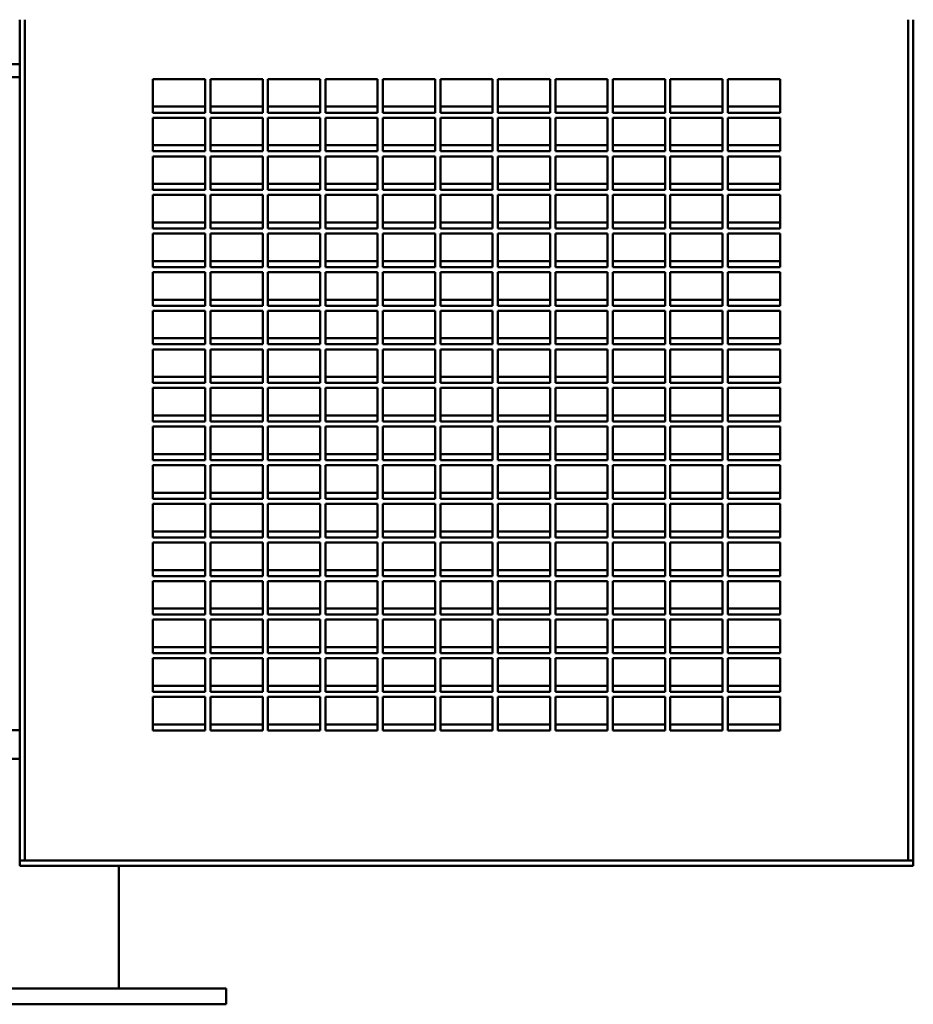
# Model space of a CAD drawing. Header units: millimetres. Extents: x 396 to 864, y 218 to 673.
# Tile 2 of 3: x 693 to 864, y 218 to 406. Entities that reach past the tile are written whole.
import ezdxf

# ---------------------------------------------------------------- set-up
doc = ezdxf.new("R2010")
doc.units = ezdxf.units.MM
doc.header["$LTSCALE"] = 3
doc.layers.add('Widoczne (ISO)', color=7, linetype='Continuous', lineweight=50)

msp = doc.modelspace()

# ---------------------------------------------------------------- linework, layer by layer
at = {"layer": 'Widoczne (ISO)'}
for p, q in [((693.5, 406.25), (693.5, 245.25)), ((694.5, 406.25), (694.5, 245.25)), ((863.5, 406.25), (863.5, 245.25)), ((864.5, 406.25), (864.5, 245.25)), ((627.92, 397.75), (693.5, 397.75)), ((693.5, 395.25), (627.92, 395.25)), ((719, 394.88), (729, 394.88)), ((719, 388.45), (719, 394.88)), ((729, 394.88), (729, 388.45)), ((730, 394.88), (740, 394.88)), ((730, 388.45), (730, 394.88)), ((740, 394.88), (740, 388.45)), ((741, 394.88), (751, 394.88)), ((741, 388.45), (741, 394.88)), ((751, 394.88), (751, 388.45)), ((752, 394.88), (762, 394.88)), ((752, 388.45), (752, 394.88)), ((762, 394.88), (762, 388.45)), ((763, 394.88), (773, 394.88)), ((763, 388.45), (763, 394.88)), ((773, 394.88), (773, 388.45)), ((774, 394.88), (784, 394.88)), ((774, 388.45), (774, 394.88)), ((784, 394.88), (784, 388.45)), ((785, 394.88), (795, 394.88)), ((785, 388.45), (785, 394.88)), ((795, 394.88), (795, 388.45)), ((796, 394.88), (806, 394.88)), ((796, 388.45), (796, 394.88)), ((806, 394.88), (806, 388.45)), ((807, 394.88), (817, 394.88)), ((807, 388.45), (807, 394.88)), ((817, 394.88), (817, 388.45)), ((818, 394.88), (828, 394.88)), ((818, 388.45), (818, 394.88)), ((828, 394.88), (828, 388.45)), ((829, 394.88), (839, 394.88)), ((829, 388.45), (829, 394.88)), ((839, 394.88), (839, 388.45)), ((719, 389.6), (729, 389.6)), ((729, 388.45), (719, 388.45)), ((730, 389.6), (740, 389.6)), ((740, 388.45), (730, 388.45)), ((741, 389.6), (751, 389.6)), ((751, 388.45), (741, 388.45)), ((752, 389.6), (762, 389.6)), ((762, 388.45), (752, 388.45)), ((763, 389.6), (773, 389.6)), ((773, 388.45), (763, 388.45)), ((774, 389.6), (784, 389.6)), ((784, 388.45), (774, 388.45)), ((785, 389.6), (795, 389.6)), ((795, 388.45), (785, 388.45)), ((796, 389.6), (806, 389.6)), ((806, 388.45), (796, 388.45)), ((807, 389.6), (817, 389.6)), ((817, 388.45), (807, 388.45)), ((818, 389.6), (828, 389.6)), ((828, 388.45), (818, 388.45)), ((829, 389.6), (839, 389.6)), ((839, 388.45), (829, 388.45)), ((719, 387.48), (729, 387.48)), ((719, 381.06), (719, 387.48)), ((729, 387.48), (729, 381.06)), ((730, 387.48), (740, 387.48)), ((730, 381.06), (730, 387.48)), ((740, 387.48), (740, 381.06)), ((741, 387.48), (751, 387.48)), ((741, 381.06), (741, 387.48)), ((751, 387.48), (751, 381.06)), ((752, 387.48), (762, 387.48)), ((752, 381.06), (752, 387.48)), ((762, 387.48), (762, 381.06)), ((763, 387.48), (773, 387.48)), ((763, 381.06), (763, 387.48)), ((773, 387.48), (773, 381.06)), ((774, 387.48), (784, 387.48)), ((774, 381.06), (774, 387.48)), ((784, 387.48), (784, 381.06)), ((785, 387.48), (795, 387.48)), ((785, 381.06), (785, 387.48)), ((795, 387.48), (795, 381.06)), ((796, 387.48), (806, 387.48)), ((796, 381.06), (796, 387.48)), ((806, 387.48), (806, 381.06)), ((807, 387.48), (817, 387.48)), ((807, 381.06), (807, 387.48)), ((817, 387.48), (817, 381.06)), ((818, 387.48), (828, 387.48)), ((818, 381.06), (818, 387.48)), ((828, 387.48), (828, 381.06)), ((829, 387.48), (839, 387.48)), ((829, 381.06), (829, 387.48)), ((839, 387.48), (839, 381.06)), ((719, 382.21), (729, 382.21)), ((729, 381.06), (719, 381.06)), ((730, 382.21), (740, 382.21)), ((740, 381.06), (730, 381.06)), ((741, 382.21), (751, 382.21)), ((751, 381.06), (741, 381.06)), ((752, 382.21), (762, 382.21)), ((762, 381.06), (752, 381.06)), ((763, 382.21), (773, 382.21)), ((773, 381.06), (763, 381.06)), ((774, 382.21), (784, 382.21)), ((784, 381.06), (774, 381.06)), ((785, 382.21), (795, 382.21)), ((795, 381.06), (785, 381.06)), ((796, 382.21), (806, 382.21)), ((806, 381.06), (796, 381.06)), ((807, 382.21), (817, 382.21)), ((817, 381.06), (807, 381.06)), ((818, 382.21), (828, 382.21)), ((828, 381.06), (818, 381.06)), ((829, 382.21), (839, 382.21)), ((839, 381.06), (829, 381.06)), ((719, 380.09), (729, 380.09)), ((719, 373.66), (719, 380.09)), ((729, 380.09), (729, 373.66)), ((730, 380.09), (740, 380.09)), ((730, 373.66), (730, 380.09)), ((740, 380.09), (740, 373.66)), ((741, 380.09), (751, 380.09)), ((741, 373.66), (741, 380.09)), ((751, 380.09), (751, 373.66)), ((752, 380.09), (762, 380.09)), ((752, 373.66), (752, 380.09)), ((762, 380.09), (762, 373.66)), ((763, 380.09), (773, 380.09)), ((763, 373.66), (763, 380.09)), ((773, 380.09), (773, 373.66)), ((774, 380.09), (784, 380.09)), ((774, 373.66), (774, 380.09)), ((784, 380.09), (784, 373.66)), ((785, 380.09), (795, 380.09)), ((785, 373.66), (785, 380.09)), ((795, 380.09), (795, 373.66)), ((796, 380.09), (806, 380.09)), ((796, 373.66), (796, 380.09)), ((806, 380.09), (806, 373.66)), ((807, 380.09), (817, 380.09)), ((807, 373.66), (807, 380.09)), ((817, 380.09), (817, 373.66)), ((818, 380.09), (828, 380.09)), ((818, 373.66), (818, 380.09)), ((828, 380.09), (828, 373.66)), ((829, 380.09), (839, 380.09)), ((829, 373.66), (829, 380.09)), ((839, 380.09), (839, 373.66)), ((719, 374.81), (729, 374.81)), ((729, 373.66), (719, 373.66)), ((730, 374.81), (740, 374.81)), ((740, 373.66), (730, 373.66)), ((741, 374.81), (751, 374.81)), ((751, 373.66), (741, 373.66)), ((752, 374.81), (762, 374.81)), ((762, 373.66), (752, 373.66)), ((763, 374.81), (773, 374.81)), ((773, 373.66), (763, 373.66)), ((774, 374.81), (784, 374.81)), ((784, 373.66), (774, 373.66)), ((785, 374.81), (795, 374.81)), ((795, 373.66), (785, 373.66)), ((796, 374.81), (806, 374.81)), ((806, 373.66), (796, 373.66)), ((807, 374.81), (817, 374.81)), ((817, 373.66), (807, 373.66)), ((818, 374.81), (828, 374.81)), ((828, 373.66), (818, 373.66)), ((829, 374.81), (839, 374.81)), ((839, 373.66), (829, 373.66)), ((719, 372.7), (729, 372.7)), ((719, 366.27), (719, 372.7)), ((729, 372.7), (729, 366.27)), ((730, 372.7), (740, 372.7)), ((730, 366.27), (730, 372.7)), ((740, 372.7), (740, 366.27)), ((741, 372.7), (751, 372.7)), ((741, 366.27), (741, 372.7)), ((751, 372.7), (751, 366.27)), ((752, 372.7), (762, 372.7)), ((752, 366.27), (752, 372.7)), ((762, 372.7), (762, 366.27)), ((763, 372.7), (773, 372.7)), ((763, 366.27), (763, 372.7)), ((773, 372.7), (773, 366.27)), ((774, 372.7), (784, 372.7)), ((774, 366.27), (774, 372.7)), ((784, 372.7), (784, 366.27)), ((785, 372.7), (795, 372.7)), ((785, 366.27), (785, 372.7)), ((795, 372.7), (795, 366.27)), ((796, 372.7), (806, 372.7)), ((796, 366.27), (796, 372.7)), ((806, 372.7), (806, 366.27)), ((807, 372.7), (817, 372.7)), ((807, 366.27), (807, 372.7)), ((817, 372.7), (817, 366.27)), ((818, 372.7), (828, 372.7)), ((818, 366.27), (818, 372.7)), ((828, 372.7), (828, 366.27)), ((829, 372.7), (839, 372.7)), ((829, 366.27), (829, 372.7)), ((839, 372.7), (839, 366.27)), ((719, 367.42), (729, 367.42)), ((729, 366.27), (719, 366.27)), ((730, 367.42), (740, 367.42)), ((740, 366.27), (730, 366.27)), ((741, 367.42), (751, 367.42)), ((751, 366.27), (741, 366.27)), ((752, 367.42), (762, 367.42)), ((762, 366.27), (752, 366.27)), ((763, 367.42), (773, 367.42)), ((773, 366.27), (763, 366.27)), ((774, 367.42), (784, 367.42)), ((784, 366.27), (774, 366.27)), ((785, 367.42), (795, 367.42)), ((795, 366.27), (785, 366.27)), ((796, 367.42), (806, 367.42)), ((806, 366.27), (796, 366.27)), ((807, 367.42), (817, 367.42)), ((817, 366.27), (807, 366.27)), ((818, 367.42), (828, 367.42)), ((828, 366.27), (818, 366.27)), ((829, 367.42), (839, 367.42)), ((839, 366.27), (829, 366.27)), ((719, 365.31), (729, 365.31)), ((719, 358.88), (719, 365.31)), ((729, 365.31), (729, 358.88)), ((730, 365.31), (740, 365.31)), ((730, 358.88), (730, 365.31)), ((740, 365.31), (740, 358.88)), ((741, 365.31), (751, 365.31)), ((741, 358.88), (741, 365.31)), ((751, 365.31), (751, 358.88)), ((752, 365.31), (762, 365.31)), ((752, 358.88), (752, 365.31)), ((762, 365.31), (762, 358.88)), ((763, 365.31), (773, 365.31)), ((763, 358.88), (763, 365.31)), ((773, 365.31), (773, 358.88)), ((774, 365.31), (784, 365.31)), ((774, 358.88), (774, 365.31)), ((784, 365.31), (784, 358.88)), ((785, 365.31), (795, 365.31)), ((785, 358.88), (785, 365.31)), ((795, 365.31), (795, 358.88)), ((796, 365.31), (806, 365.31)), ((796, 358.88), (796, 365.31)), ((806, 365.31), (806, 358.88)), ((807, 365.31), (817, 365.31)), ((807, 358.88), (807, 365.31)), ((817, 365.31), (817, 358.88)), ((818, 365.31), (828, 365.31)), ((818, 358.88), (818, 365.31)), ((828, 365.31), (828, 358.88)), ((829, 365.31), (839, 365.31)), ((829, 358.88), (829, 365.31)), ((839, 365.31), (839, 358.88)), ((719, 360.03), (729, 360.03)), ((729, 358.88), (719, 358.88)), ((730, 360.03), (740, 360.03)), ((740, 358.88), (730, 358.88)), ((741, 360.03), (751, 360.03)), ((751, 358.88), (741, 358.88)), ((752, 360.03), (762, 360.03)), ((762, 358.88), (752, 358.88)), ((763, 360.03), (773, 360.03)), ((773, 358.88), (763, 358.88)), ((774, 360.03), (784, 360.03)), ((784, 358.88), (774, 358.88)), ((785, 360.03), (795, 360.03)), ((795, 358.88), (785, 358.88)), ((796, 360.03), (806, 360.03)), ((806, 358.88), (796, 358.88)), ((807, 360.03), (817, 360.03)), ((817, 358.88), (807, 358.88)), ((818, 360.03), (828, 360.03)), ((828, 358.88), (818, 358.88)), ((829, 360.03), (839, 360.03)), ((839, 358.88), (829, 358.88)), ((719, 357.92), (729, 357.92)), ((719, 351.49), (719, 357.92)), ((729, 357.92), (729, 351.49)), ((730, 357.92), (740, 357.92)), ((730, 351.49), (730, 357.92)), ((740, 357.92), (740, 351.49)), ((741, 357.92), (751, 357.92)), ((741, 351.49), (741, 357.92)), ((751, 357.92), (751, 351.49)), ((752, 357.92), (762, 357.92)), ((752, 351.49), (752, 357.92)), ((762, 357.92), (762, 351.49)), ((763, 357.92), (773, 357.92)), ((763, 351.49), (763, 357.92)), ((773, 357.92), (773, 351.49)), ((774, 357.92), (784, 357.92)), ((774, 351.49), (774, 357.92)), ((784, 357.92), (784, 351.49)), ((785, 357.92), (795, 357.92)), ((785, 351.49), (785, 357.92)), ((795, 357.92), (795, 351.49)), ((796, 357.92), (806, 357.92)), ((796, 351.49), (796, 357.92)), ((806, 357.92), (806, 351.49)), ((807, 357.92), (817, 357.92)), ((807, 351.49), (807, 357.92)), ((817, 357.92), (817, 351.49)), ((818, 357.92), (828, 357.92)), ((818, 351.49), (818, 357.92)), ((828, 357.92), (828, 351.49)), ((829, 357.92), (839, 357.92)), ((829, 351.49), (829, 357.92)), ((839, 357.92), (839, 351.49)), ((719, 352.64), (729, 352.64)), ((730, 352.64), (740, 352.64)), ((741, 352.64), (751, 352.64)), ((752, 352.64), (762, 352.64)), ((763, 352.64), (773, 352.64)), ((774, 352.64), (784, 352.64)), ((785, 352.64), (795, 352.64)), ((796, 352.64), (806, 352.64)), ((807, 352.64), (817, 352.64)), ((818, 352.64), (828, 352.64)), ((829, 352.64), (839, 352.64)), ((729, 351.49), (719, 351.49)), ((740, 351.49), (730, 351.49)), ((751, 351.49), (741, 351.49)), ((762, 351.49), (752, 351.49)), ((773, 351.49), (763, 351.49)), ((784, 351.49), (774, 351.49)), ((795, 351.49), (785, 351.49)), ((806, 351.49), (796, 351.49)), ((817, 351.49), (807, 351.49)), ((828, 351.49), (818, 351.49)), ((839, 351.49), (829, 351.49)), ((719, 350.52), (729, 350.52)), ((719, 344.1), (719, 350.52)), ((729, 350.52), (729, 344.1)), ((730, 350.52), (740, 350.52)), ((730, 344.1), (730, 350.52)), ((740, 350.52), (740, 344.1)), ((741, 350.52), (751, 350.52)), ((741, 344.1), (741, 350.52)), ((751, 350.52), (751, 344.1)), ((752, 350.52), (762, 350.52)), ((752, 344.1), (752, 350.52)), ((762, 350.52), (762, 344.1)), ((763, 350.52), (773, 350.52)), ((763, 344.1), (763, 350.52)), ((773, 350.52), (773, 344.1)), ((774, 350.52), (784, 350.52)), ((774, 344.1), (774, 350.52)), ((784, 350.52), (784, 344.1)), ((785, 350.52), (795, 350.52)), ((785, 344.1), (785, 350.52)), ((795, 350.52), (795, 344.1)), ((796, 350.52), (806, 350.52)), ((796, 344.1), (796, 350.52)), ((806, 350.52), (806, 344.1)), ((807, 350.52), (817, 350.52)), ((807, 344.1), (807, 350.52)), ((817, 350.52), (817, 344.1)), ((818, 350.52), (828, 350.52)), ((818, 344.1), (818, 350.52)), ((828, 350.52), (828, 344.1)), ((829, 350.52), (839, 350.52)), ((829, 344.1), (829, 350.52)), ((839, 350.52), (839, 344.1)), ((719, 345.25), (729, 345.25)), ((730, 345.25), (740, 345.25)), ((741, 345.25), (751, 345.25)), ((752, 345.25), (762, 345.25)), ((763, 345.25), (773, 345.25)), ((774, 345.25), (784, 345.25)), ((785, 345.25), (795, 345.25)), ((796, 345.25), (806, 345.25)), ((807, 345.25), (817, 345.25)), ((818, 345.25), (828, 345.25)), ((829, 345.25), (839, 345.25)), ((729, 344.1), (719, 344.1)), ((719, 343.13), (729, 343.13)), ((719, 336.7), (719, 343.13)), ((729, 343.13), (729, 336.7)), ((740, 344.1), (730, 344.1)), ((730, 343.13), (740, 343.13)), ((730, 336.7), (730, 343.13)), ((740, 343.13), (740, 336.7)), ((751, 344.1), (741, 344.1)), ((741, 343.13), (751, 343.13)), ((741, 336.7), (741, 343.13)), ((751, 343.13), (751, 336.7)), ((762, 344.1), (752, 344.1)), ((752, 343.13), (762, 343.13)), ((752, 336.7), (752, 343.13)), ((762, 343.13), (762, 336.7)), ((773, 344.1), (763, 344.1)), ((763, 343.13), (773, 343.13)), ((763, 336.7), (763, 343.13)), ((773, 343.13), (773, 336.7)), ((784, 344.1), (774, 344.1)), ((774, 343.13), (784, 343.13)), ((774, 336.7), (774, 343.13)), ((784, 343.13), (784, 336.7)), ((795, 344.1), (785, 344.1)), ((785, 343.13), (795, 343.13)), ((785, 336.7), (785, 343.13)), ((795, 343.13), (795, 336.7)), ((806, 344.1), (796, 344.1)), ((796, 343.13), (806, 343.13)), ((796, 336.7), (796, 343.13)), ((806, 343.13), (806, 336.7)), ((817, 344.1), (807, 344.1)), ((807, 343.13), (817, 343.13)), ((807, 336.7), (807, 343.13)), ((817, 343.13), (817, 336.7)), ((828, 344.1), (818, 344.1)), ((818, 343.13), (828, 343.13)), ((818, 336.7), (818, 343.13)), ((828, 343.13), (828, 336.7)), ((839, 344.1), (829, 344.1)), ((829, 343.13), (839, 343.13)), ((829, 336.7), (829, 343.13)), ((839, 343.13), (839, 336.7)), ((719, 337.85), (729, 337.85)), ((730, 337.85), (740, 337.85)), ((741, 337.85), (751, 337.85)), ((752, 337.85), (762, 337.85)), ((763, 337.85), (773, 337.85)), ((774, 337.85), (784, 337.85)), ((785, 337.85), (795, 337.85)), ((796, 337.85), (806, 337.85)), ((807, 337.85), (817, 337.85)), ((818, 337.85), (828, 337.85)), ((829, 337.85), (839, 337.85)), ((729, 336.7), (719, 336.7)), ((719, 335.74), (729, 335.74)), ((719, 329.31), (719, 335.74)), ((729, 335.74), (729, 329.31)), ((740, 336.7), (730, 336.7)), ((730, 335.74), (740, 335.74)), ((730, 329.31), (730, 335.74)), ((740, 335.74), (740, 329.31)), ((751, 336.7), (741, 336.7)), ((741, 335.74), (751, 335.74)), ((741, 329.31), (741, 335.74)), ((751, 335.74), (751, 329.31)), ((762, 336.7), (752, 336.7)), ((752, 335.74), (762, 335.74)), ((752, 329.31), (752, 335.74)), ((762, 335.74), (762, 329.31)), ((773, 336.7), (763, 336.7)), ((763, 335.74), (773, 335.74)), ((763, 329.31), (763, 335.74)), ((773, 335.74), (773, 329.31)), ((784, 336.7), (774, 336.7)), ((774, 335.74), (784, 335.74)), ((774, 329.31), (774, 335.74)), ((784, 335.74), (784, 329.31)), ((795, 336.7), (785, 336.7)), ((785, 335.74), (795, 335.74)), ((785, 329.31), (785, 335.74)), ((795, 335.74), (795, 329.31)), ((806, 336.7), (796, 336.7)), ((796, 335.74), (806, 335.74)), ((796, 329.31), (796, 335.74)), ((806, 335.74), (806, 329.31)), ((817, 336.7), (807, 336.7)), ((807, 335.74), (817, 335.74)), ((807, 329.31), (807, 335.74)), ((817, 335.74), (817, 329.31)), ((828, 336.7), (818, 336.7)), ((818, 335.74), (828, 335.74)), ((818, 329.31), (818, 335.74)), ((828, 335.74), (828, 329.31)), ((839, 336.7), (829, 336.7)), ((829, 335.74), (839, 335.74)), ((829, 329.31), (829, 335.74)), ((839, 335.74), (839, 329.31)), ((719, 330.46), (729, 330.46)), ((730, 330.46), (740, 330.46)), ((741, 330.46), (751, 330.46)), ((752, 330.46), (762, 330.46)), ((763, 330.46), (773, 330.46)), ((774, 330.46), (784, 330.46)), ((785, 330.46), (795, 330.46)), ((796, 330.46), (806, 330.46)), ((807, 330.46), (817, 330.46)), ((818, 330.46), (828, 330.46)), ((829, 330.46), (839, 330.46)), ((729, 329.31), (719, 329.31)), ((719, 328.35), (729, 328.35)), ((719, 321.92), (719, 328.35)), ((729, 328.35), (729, 321.92)), ((740, 329.31), (730, 329.31)), ((730, 328.35), (740, 328.35)), ((730, 321.92), (730, 328.35)), ((740, 328.35), (740, 321.92)), ((751, 329.31), (741, 329.31)), ((741, 328.35), (751, 328.35)), ((741, 321.92), (741, 328.35)), ((751, 328.35), (751, 321.92)), ((762, 329.31), (752, 329.31)), ((752, 328.35), (762, 328.35)), ((752, 321.92), (752, 328.35)), ((762, 328.35), (762, 321.92)), ((773, 329.31), (763, 329.31)), ((763, 328.35), (773, 328.35)), ((763, 321.92), (763, 328.35)), ((773, 328.35), (773, 321.92)), ((784, 329.31), (774, 329.31)), ((774, 328.35), (784, 328.35)), ((774, 321.92), (774, 328.35)), ((784, 328.35), (784, 321.92)), ((795, 329.31), (785, 329.31)), ((785, 328.35), (795, 328.35)), ((785, 321.92), (785, 328.35)), ((795, 328.35), (795, 321.92)), ((806, 329.31), (796, 329.31)), ((796, 328.35), (806, 328.35)), ((796, 321.92), (796, 328.35)), ((806, 328.35), (806, 321.92)), ((817, 329.31), (807, 329.31)), ((807, 328.35), (817, 328.35)), ((807, 321.92), (807, 328.35)), ((817, 328.35), (817, 321.92)), ((828, 329.31), (818, 329.31)), ((818, 328.35), (828, 328.35)), ((818, 321.92), (818, 328.35)), ((828, 328.35), (828, 321.92)), ((839, 329.31), (829, 329.31)), ((829, 328.35), (839, 328.35)), ((829, 321.92), (829, 328.35)), ((839, 328.35), (839, 321.92)), ((719, 323.07), (729, 323.07)), ((730, 323.07), (740, 323.07)), ((741, 323.07), (751, 323.07)), ((752, 323.07), (762, 323.07)), ((763, 323.07), (773, 323.07)), ((774, 323.07), (784, 323.07)), ((785, 323.07), (795, 323.07)), ((796, 323.07), (806, 323.07)), ((807, 323.07), (817, 323.07)), ((818, 323.07), (828, 323.07)), ((829, 323.07), (839, 323.07)), ((729, 321.92), (719, 321.92)), ((719, 320.96), (729, 320.96)), ((719, 314.53), (719, 320.96)), ((729, 320.96), (729, 314.53)), ((740, 321.92), (730, 321.92)), ((730, 320.96), (740, 320.96)), ((730, 314.53), (730, 320.96)), ((740, 320.96), (740, 314.53)), ((751, 321.92), (741, 321.92)), ((741, 320.96), (751, 320.96)), ((741, 314.53), (741, 320.96)), ((751, 320.96), (751, 314.53)), ((762, 321.92), (752, 321.92)), ((752, 320.96), (762, 320.96)), ((752, 314.53), (752, 320.96)), ((762, 320.96), (762, 314.53)), ((773, 321.92), (763, 321.92)), ((763, 320.96), (773, 320.96)), ((763, 314.53), (763, 320.96)), ((773, 320.96), (773, 314.53)), ((784, 321.92), (774, 321.92)), ((774, 320.96), (784, 320.96)), ((774, 314.53), (774, 320.96)), ((784, 320.96), (784, 314.53)), ((795, 321.92), (785, 321.92)), ((785, 320.96), (795, 320.96)), ((785, 314.53), (785, 320.96)), ((795, 320.96), (795, 314.53)), ((806, 321.92), (796, 321.92)), ((796, 320.96), (806, 320.96)), ((796, 314.53), (796, 320.96)), ((806, 320.96), (806, 314.53)), ((817, 321.92), (807, 321.92)), ((807, 320.96), (817, 320.96)), ((807, 314.53), (807, 320.96)), ((817, 320.96), (817, 314.53)), ((828, 321.92), (818, 321.92)), ((818, 320.96), (828, 320.96)), ((818, 314.53), (818, 320.96)), ((828, 320.96), (828, 314.53)), ((839, 321.92), (829, 321.92)), ((829, 320.96), (839, 320.96)), ((829, 314.53), (829, 320.96)), ((839, 320.96), (839, 314.53)), ((719, 315.68), (729, 315.68)), ((730, 315.68), (740, 315.68)), ((741, 315.68), (751, 315.68)), ((752, 315.68), (762, 315.68)), ((763, 315.68), (773, 315.68)), ((774, 315.68), (784, 315.68)), ((785, 315.68), (795, 315.68)), ((796, 315.68), (806, 315.68)), ((807, 315.68), (817, 315.68)), ((818, 315.68), (828, 315.68)), ((829, 315.68), (839, 315.68)), ((729, 314.53), (719, 314.53)), ((719, 313.56), (729, 313.56)), ((719, 307.14), (719, 313.56)), ((729, 313.56), (729, 307.14)), ((740, 314.53), (730, 314.53)), ((730, 313.56), (740, 313.56)), ((730, 307.14), (730, 313.56)), ((740, 313.56), (740, 307.14)), ((751, 314.53), (741, 314.53)), ((741, 313.56), (751, 313.56)), ((741, 307.14), (741, 313.56)), ((751, 313.56), (751, 307.14)), ((762, 314.53), (752, 314.53)), ((752, 313.56), (762, 313.56)), ((752, 307.14), (752, 313.56)), ((762, 313.56), (762, 307.14)), ((773, 314.53), (763, 314.53)), ((763, 313.56), (773, 313.56)), ((763, 307.14), (763, 313.56)), ((773, 313.56), (773, 307.14)), ((784, 314.53), (774, 314.53)), ((774, 313.56), (784, 313.56)), ((774, 307.14), (774, 313.56)), ((784, 313.56), (784, 307.14)), ((795, 314.53), (785, 314.53)), ((785, 313.56), (795, 313.56)), ((785, 307.14), (785, 313.56)), ((795, 313.56), (795, 307.14)), ((806, 314.53), (796, 314.53)), ((796, 313.56), (806, 313.56)), ((796, 307.14), (796, 313.56)), ((806, 313.56), (806, 307.14)), ((817, 314.53), (807, 314.53)), ((807, 313.56), (817, 313.56)), ((807, 307.14), (807, 313.56)), ((817, 313.56), (817, 307.14)), ((828, 314.53), (818, 314.53)), ((818, 313.56), (828, 313.56)), ((818, 307.14), (818, 313.56)), ((828, 313.56), (828, 307.14)), ((839, 314.53), (829, 314.53)), ((829, 313.56), (839, 313.56)), ((829, 307.14), (829, 313.56)), ((839, 313.56), (839, 307.14)), ((719, 308.29), (729, 308.29)), ((730, 308.29), (740, 308.29)), ((741, 308.29), (751, 308.29)), ((752, 308.29), (762, 308.29)), ((763, 308.29), (773, 308.29)), ((774, 308.29), (784, 308.29)), ((785, 308.29), (795, 308.29)), ((796, 308.29), (806, 308.29)), ((807, 308.29), (817, 308.29)), ((818, 308.29), (828, 308.29)), ((829, 308.29), (839, 308.29)), ((729, 307.14), (719, 307.14)), ((719, 306.17), (729, 306.17)), ((719, 299.74), (719, 306.17)), ((729, 306.17), (729, 299.74)), ((740, 307.14), (730, 307.14)), ((730, 306.17), (740, 306.17)), ((730, 299.74), (730, 306.17)), ((740, 306.17), (740, 299.74)), ((751, 307.14), (741, 307.14)), ((741, 306.17), (751, 306.17)), ((741, 299.74), (741, 306.17)), ((751, 306.17), (751, 299.74)), ((762, 307.14), (752, 307.14)), ((752, 306.17), (762, 306.17)), ((752, 299.74), (752, 306.17)), ((762, 306.17), (762, 299.74)), ((773, 307.14), (763, 307.14)), ((763, 306.17), (773, 306.17)), ((763, 299.74), (763, 306.17)), ((773, 306.17), (773, 299.74)), ((784, 307.14), (774, 307.14)), ((774, 306.17), (784, 306.17)), ((774, 299.74), (774, 306.17)), ((784, 306.17), (784, 299.74)), ((795, 307.14), (785, 307.14)), ((785, 306.17), (795, 306.17)), ((785, 299.74), (785, 306.17)), ((795, 306.17), (795, 299.74)), ((806, 307.14), (796, 307.14)), ((796, 306.17), (806, 306.17)), ((796, 299.74), (796, 306.17)), ((806, 306.17), (806, 299.74)), ((817, 307.14), (807, 307.14)), ((807, 306.17), (817, 306.17)), ((807, 299.74), (807, 306.17)), ((817, 306.17), (817, 299.74)), ((828, 307.14), (818, 307.14)), ((818, 306.17), (828, 306.17)), ((818, 299.74), (818, 306.17)), ((828, 306.17), (828, 299.74)), ((839, 307.14), (829, 307.14)), ((829, 306.17), (839, 306.17)), ((829, 299.74), (829, 306.17)), ((839, 306.17), (839, 299.74)), ((719, 300.89), (729, 300.89)), ((729, 299.74), (719, 299.74)), ((730, 300.89), (740, 300.89)), ((740, 299.74), (730, 299.74)), ((741, 300.89), (751, 300.89)), ((751, 299.74), (741, 299.74)), ((752, 300.89), (762, 300.89)), ((762, 299.74), (752, 299.74)), ((763, 300.89), (773, 300.89)), ((773, 299.74), (763, 299.74)), ((774, 300.89), (784, 300.89)), ((784, 299.74), (774, 299.74)), ((785, 300.89), (795, 300.89)), ((795, 299.74), (785, 299.74)), ((796, 300.89), (806, 300.89)), ((806, 299.74), (796, 299.74)), ((807, 300.89), (817, 300.89)), ((817, 299.74), (807, 299.74)), ((818, 300.89), (828, 300.89)), ((828, 299.74), (818, 299.74)), ((829, 300.89), (839, 300.89)), ((839, 299.74), (829, 299.74)), ((719, 298.78), (729, 298.78)), ((719, 292.35), (719, 298.78)), ((729, 298.78), (729, 292.35)), ((730, 298.78), (740, 298.78)), ((730, 292.35), (730, 298.78)), ((740, 298.78), (740, 292.35)), ((741, 298.78), (751, 298.78)), ((741, 292.35), (741, 298.78)), ((751, 298.78), (751, 292.35)), ((752, 298.78), (762, 298.78)), ((752, 292.35), (752, 298.78)), ((762, 298.78), (762, 292.35)), ((763, 298.78), (773, 298.78)), ((763, 292.35), (763, 298.78)), ((773, 298.78), (773, 292.35)), ((774, 298.78), (784, 298.78)), ((774, 292.35), (774, 298.78)), ((784, 298.78), (784, 292.35)), ((785, 298.78), (795, 298.78)), ((785, 292.35), (785, 298.78)), ((795, 298.78), (795, 292.35)), ((796, 298.78), (806, 298.78)), ((796, 292.35), (796, 298.78)), ((806, 298.78), (806, 292.35)), ((807, 298.78), (817, 298.78)), ((807, 292.35), (807, 298.78)), ((817, 298.78), (817, 292.35)), ((818, 298.78), (828, 298.78)), ((818, 292.35), (818, 298.78)), ((828, 298.78), (828, 292.35)), ((829, 298.78), (839, 298.78)), ((829, 292.35), (829, 298.78)), ((839, 298.78), (839, 292.35)), ((719, 293.5), (729, 293.5)), ((729, 292.35), (719, 292.35)), ((730, 293.5), (740, 293.5)), ((740, 292.35), (730, 292.35)), ((741, 293.5), (751, 293.5)), ((751, 292.35), (741, 292.35)), ((752, 293.5), (762, 293.5)), ((762, 292.35), (752, 292.35)), ((763, 293.5), (773, 293.5)), ((773, 292.35), (763, 292.35)), ((774, 293.5), (784, 293.5)), ((784, 292.35), (774, 292.35)), ((785, 293.5), (795, 293.5)), ((795, 292.35), (785, 292.35)), ((796, 293.5), (806, 293.5)), ((806, 292.35), (796, 292.35)), ((807, 293.5), (817, 293.5)), ((817, 292.35), (807, 292.35)), ((818, 293.5), (828, 293.5)), ((828, 292.35), (818, 292.35)), ((829, 293.5), (839, 293.5)), ((839, 292.35), (829, 292.35)), ((719, 291.39), (729, 291.39)), ((719, 284.96), (719, 291.39)), ((729, 291.39), (729, 284.96)), ((730, 291.39), (740, 291.39)), ((730, 284.96), (730, 291.39)), ((740, 291.39), (740, 284.96)), ((741, 291.39), (751, 291.39)), ((741, 284.96), (741, 291.39)), ((751, 291.39), (751, 284.96)), ((752, 291.39), (762, 291.39)), ((752, 284.96), (752, 291.39)), ((762, 291.39), (762, 284.96)), ((763, 291.39), (773, 291.39)), ((763, 284.96), (763, 291.39)), ((773, 291.39), (773, 284.96)), ((774, 291.39), (784, 291.39)), ((774, 284.96), (774, 291.39)), ((784, 291.39), (784, 284.96)), ((785, 291.39), (795, 291.39)), ((785, 284.96), (785, 291.39)), ((795, 291.39), (795, 284.96)), ((796, 291.39), (806, 291.39)), ((796, 284.96), (796, 291.39)), ((806, 291.39), (806, 284.96)), ((807, 291.39), (817, 291.39)), ((807, 284.96), (807, 291.39)), ((817, 291.39), (817, 284.96)), ((818, 291.39), (828, 291.39)), ((818, 284.96), (818, 291.39)), ((828, 291.39), (828, 284.96)), ((829, 291.39), (839, 291.39)), ((829, 284.96), (829, 291.39)), ((839, 291.39), (839, 284.96)), ((719, 286.11), (729, 286.11)), ((729, 284.96), (719, 284.96)), ((730, 286.11), (740, 286.11)), ((740, 284.96), (730, 284.96)), ((741, 286.11), (751, 286.11)), ((751, 284.96), (741, 284.96)), ((752, 286.11), (762, 286.11)), ((762, 284.96), (752, 284.96)), ((763, 286.11), (773, 286.11)), ((773, 284.96), (763, 284.96)), ((774, 286.11), (784, 286.11)), ((784, 284.96), (774, 284.96)), ((785, 286.11), (795, 286.11)), ((795, 284.96), (785, 284.96)), ((796, 286.11), (806, 286.11)), ((806, 284.96), (796, 284.96)), ((807, 286.11), (817, 286.11)), ((817, 284.96), (807, 284.96)), ((818, 286.11), (828, 286.11)), ((828, 284.96), (818, 284.96)), ((829, 286.11), (839, 286.11)), ((839, 284.96), (829, 284.96)), ((719, 284), (729, 284)), ((719, 277.57), (719, 284)), ((729, 284), (729, 277.57)), ((730, 284), (740, 284)), ((730, 277.57), (730, 284)), ((740, 284), (740, 277.57)), ((741, 284), (751, 284)), ((741, 277.57), (741, 284)), ((751, 284), (751, 277.57)), ((752, 284), (762, 284)), ((752, 277.57), (752, 284)), ((762, 284), (762, 277.57)), ((763, 284), (773, 284)), ((763, 277.57), (763, 284)), ((773, 284), (773, 277.57)), ((774, 284), (784, 284)), ((774, 277.57), (774, 284)), ((784, 284), (784, 277.57)), ((785, 284), (795, 284)), ((785, 277.57), (785, 284)), ((795, 284), (795, 277.57)), ((796, 284), (806, 284)), ((796, 277.57), (796, 284)), ((806, 284), (806, 277.57)), ((807, 284), (817, 284)), ((807, 277.57), (807, 284)), ((817, 284), (817, 277.57)), ((818, 284), (828, 284)), ((818, 277.57), (818, 284)), ((828, 284), (828, 277.57)), ((829, 284), (839, 284)), ((829, 277.57), (829, 284)), ((839, 284), (839, 277.57)), ((719, 278.72), (729, 278.72)), ((729, 277.57), (719, 277.57)), ((730, 278.72), (740, 278.72)), ((740, 277.57), (730, 277.57)), ((741, 278.72), (751, 278.72)), ((751, 277.57), (741, 277.57)), ((752, 278.72), (762, 278.72)), ((762, 277.57), (752, 277.57)), ((763, 278.72), (773, 278.72)), ((773, 277.57), (763, 277.57)), ((774, 278.72), (784, 278.72)), ((784, 277.57), (774, 277.57)), ((785, 278.72), (795, 278.72)), ((795, 277.57), (785, 277.57)), ((796, 278.72), (806, 278.72)), ((806, 277.57), (796, 277.57)), ((807, 278.72), (817, 278.72)), ((817, 277.57), (807, 277.57)), ((818, 278.72), (828, 278.72)), ((828, 277.57), (818, 277.57)), ((829, 278.72), (839, 278.72)), ((839, 277.57), (829, 277.57)), ((719, 276.6), (729, 276.6)), ((719, 270.18), (719, 276.6)), ((729, 276.6), (729, 270.18)), ((730, 276.6), (740, 276.6)), ((730, 270.18), (730, 276.6)), ((740, 276.6), (740, 270.18)), ((741, 276.6), (751, 276.6)), ((741, 270.18), (741, 276.6)), ((751, 276.6), (751, 270.18)), ((752, 276.6), (762, 276.6)), ((752, 270.18), (752, 276.6)), ((762, 276.6), (762, 270.18)), ((763, 276.6), (773, 276.6)), ((763, 270.18), (763, 276.6)), ((773, 276.6), (773, 270.18)), ((774, 276.6), (784, 276.6)), ((774, 270.18), (774, 276.6)), ((784, 276.6), (784, 270.18)), ((785, 276.6), (795, 276.6)), ((785, 270.18), (785, 276.6)), ((795, 276.6), (795, 270.18)), ((796, 276.6), (806, 276.6)), ((796, 270.18), (796, 276.6)), ((806, 276.6), (806, 270.18)), ((807, 276.6), (817, 276.6)), ((807, 270.18), (807, 276.6)), ((817, 276.6), (817, 270.18)), ((818, 276.6), (828, 276.6)), ((818, 270.18), (818, 276.6)), ((828, 276.6), (828, 270.18)), ((829, 276.6), (839, 276.6)), ((829, 270.18), (829, 276.6)), ((839, 276.6), (839, 270.18)), ((693.5, 270.25), (627.92, 270.25)), ((719, 271.32), (729, 271.32)), ((729, 270.18), (719, 270.18)), ((730, 271.32), (740, 271.32)), ((740, 270.18), (730, 270.18)), ((741, 271.32), (751, 271.32)), ((751, 270.18), (741, 270.18)), ((752, 271.32), (762, 271.32)), ((762, 270.18), (752, 270.18)), ((763, 271.32), (773, 271.32)), ((773, 270.18), (763, 270.18)), ((774, 271.32), (784, 271.32)), ((784, 270.18), (774, 270.18)), ((785, 271.32), (795, 271.32)), ((795, 270.18), (785, 270.18)), ((796, 271.32), (806, 271.32)), ((806, 270.18), (796, 270.18)), ((807, 271.32), (817, 271.32)), ((817, 270.18), (807, 270.18)), ((818, 271.32), (828, 271.32)), ((828, 270.18), (818, 270.18)), ((829, 271.32), (839, 271.32)), ((839, 270.18), (829, 270.18)), ((693.5, 264.75), (480.5, 264.75)), ((693.5, 244.25), (693.5, 245.25)), ((693.5, 245.25), (694.5, 245.25)), ((694.5, 245.25), (863.5, 245.25)), ((863.5, 245.25), (864.5, 245.25)), ((864.5, 244.25), (864.5, 245.25)), ((864.5, 244.25), (693.5, 244.25)), ((712.5, 220.75), (712.5, 244.25)), ((528, 220.75), (733, 220.75)), ((733, 217.75), (733, 220.75)), ((528, 217.75), (733, 217.75))]:
    msp.add_line(p, q, dxfattribs=at)

doc.saveas('drawing.dxf')
